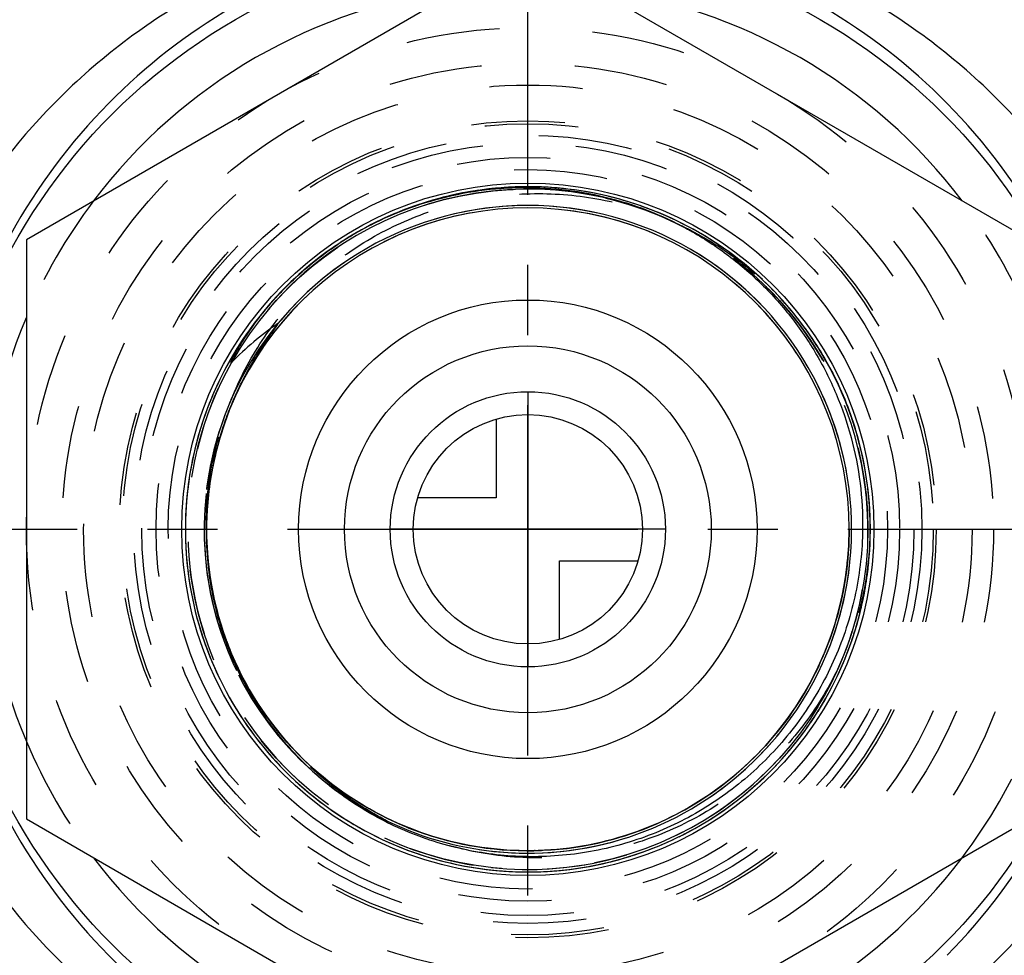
# Model space of a CAD drawing. Header units: millimetres. Extents: x 395 to 589, y 406 to 594.
# Tile 3 of 5: x 455 to 523, y 470 to 536. Entities that reach past the tile are written whole.
import ezdxf

# ---------------------------------------------------------------- set-up
doc = ezdxf.new("R2010")
doc.units = ezdxf.units.MM
doc.header["$LTSCALE"] = 65.185185
doc.linetypes.add('CENTER', pattern=[0.6, 0.375, -0.075, 0.075, -0.075])
doc.linetypes.add('HIDDEN', pattern=[0.2, 0.1, -0.1])
for name, color, linetype in [('ACHSEN_S', 7, 'CONTINUOUS'), ('FASEN', 7, 'CONTINUOUS'), ('FLAECHEN', 7, 'CONTINUOUS'), ('KONST.EL_MIT_GEO', 7, 'CONTINUOUS'), ('KURVEN', 7, 'CONTINUOUS')]:
    doc.layers.add(name, color=color, linetype=linetype)

msp = doc.modelspace()

# ---------------------------------------------------------------- linework, layer by layer
at = {"layer": 'ACHSEN_S', "color": 2, "linetype": 'CENTER'}
for p, q in [((490.038, 406), (490.038, 594)), ((395.038, 500), (588.549, 500))]:
    msp.add_line(p, q, dxfattribs=at)
at = {"layer": 'FASEN', "color": 7, "linetype": 'Continuous'}
msp.add_circle((490.038, 500), 41, dxfattribs=at)
for start, end in [(97.0816, 142.9184), (37.0816, 82.9184), (157.0816, 202.9184), (217.0816, 262.9184), (277.0816, 322.9184)]:
    msp.add_arc((490.038, 500), 38, start, end, dxfattribs=at)
at = {"layer": 'FASEN', "color": 8, "linetype": 'HIDDEN'}
for start, end in [(142.9184, 157.0816), (22.9184, 37.0816), (202.9184, 217.0816), (322.9184, 337.0816)]:
    msp.add_arc((490.038, 500), 38, start, end, dxfattribs=at)
at = {"layer": 'FLAECHEN', "color": 8, "linetype": 'HIDDEN'}
for radius in [26.95, 25.1]:
    msp.add_circle((490.038, 500), radius, dxfattribs=at)
at = {"layer": 'KONST.EL_MIT_GEO', "color": 7, "linetype": 'Continuous'}
for p, q in [((490.038, 540.415), (455.038, 520.207)), ((525.038, 520.207), (490.038, 540.415)), ((455.038, 520.207), (455.038, 479.793)), ((470.723, 514), (470.814, 514.13)), ((470.814, 514.13), (470.913, 514.266)), ((470.913, 514.266), (471.017, 514.409)), ((470.243, 513.286), (470.297, 513.369)), ((470.297, 513.369), (470.355, 513.458)), ((470.355, 513.458), (470.417, 513.553)), ((470.417, 513.553), (470.485, 513.654)), ((470.485, 513.654), (470.558, 513.762)), ((470.558, 513.762), (470.637, 513.878)), ((470.637, 513.878), (470.723, 514)), ((469.837, 512.624), (469.879, 512.696)), ((469.879, 512.696), (469.924, 512.772)), ((469.924, 512.772), (469.973, 512.853)), ((469.973, 512.853), (470.025, 512.939)), ((470.025, 512.939), (470.083, 513.032)), ((470.083, 513.032), (470.147, 513.134)), ((470.147, 513.134), (470.193, 513.208)), ((470.193, 513.208), (470.243, 513.286)), ((469.462, 511.94), (469.479, 511.973)), ((469.479, 511.973), (469.495, 512.004)), ((469.495, 512.004), (469.515, 512.043)), ((469.515, 512.043), (469.535, 512.082)), ((469.535, 512.082), (469.56, 512.128)), ((469.56, 512.128), (469.589, 512.182)), ((469.589, 512.182), (469.616, 512.232)), ((469.616, 512.232), (469.646, 512.288)), ((469.646, 512.288), (469.68, 512.35)), ((469.68, 512.35), (469.719, 512.419)), ((469.719, 512.419), (469.763, 512.495)), ((469.763, 512.495), (469.798, 512.558)), ((469.798, 512.558), (469.837, 512.624)), ((469.339, 511.667), (469.34, 511.671)), ((469.34, 511.671), (469.341, 511.675)), ((469.341, 511.675), (469.343, 511.678)), ((469.343, 511.678), (469.344, 511.682)), ((469.344, 511.682), (469.346, 511.686)), ((469.346, 511.686), (469.347, 511.69)), ((469.347, 511.69), (469.349, 511.695)), ((469.349, 511.695), (469.351, 511.699)), ((469.351, 511.699), (469.353, 511.704)), ((469.353, 511.704), (469.355, 511.709)), ((469.355, 511.709), (469.357, 511.715)), ((469.357, 511.715), (469.36, 511.721)), ((469.36, 511.721), (469.362, 511.727)), ((469.362, 511.727), (469.367, 511.738)), ((469.367, 511.738), (469.372, 511.75)), ((469.372, 511.75), (469.378, 511.763)), ((469.378, 511.763), (469.384, 511.777)), ((469.384, 511.777), (469.391, 511.792)), ((469.391, 511.792), (469.398, 511.807)), ((469.398, 511.807), (469.407, 511.826)), ((469.407, 511.826), (469.416, 511.846)), ((469.416, 511.846), (469.426, 511.865)), ((469.426, 511.865), (469.437, 511.888)), ((469.437, 511.888), (469.449, 511.912)), ((469.449, 511.912), (469.462, 511.94)), ((468.749, 492.952), (468.732, 493.003)), ((468.828, 492.719), (468.82, 492.743)), ((468.857, 492.636), (468.849, 492.657)), ((469.012, 492.205), (469.008, 492.214)), ((469.02, 492.181), (469.012, 492.205)), ((455.038, 479.793), (490.038, 459.585)), ((490.038, 459.585), (525.038, 479.793))]:
    msp.add_line(p, q, dxfattribs=at)
at = {"layer": 'KONST.EL_MIT_GEO', "color": 8, "linetype": 'HIDDEN'}
for p, q in [((486.608, 523.657), (486.092, 523.576)), ((487.061, 523.718), (486.548, 523.648)), ((487.515, 523.77), (487.005, 523.711)), ((487.969, 523.814), (487.463, 523.765)), ((488.424, 523.849), (487.922, 523.81)), ((488.88, 523.876), (488.382, 523.847)), ((489.337, 523.894), (488.843, 523.874)), ((489.793, 523.903), (489.304, 523.893)), ((490.25, 523.903), (489.765, 523.902)), ((490.706, 523.895), (490.226, 523.903)), ((491.163, 523.878), (490.688, 523.895)), ((491.619, 523.852), (491.149, 523.878)), ((492.074, 523.817), (491.609, 523.852)), ((493.444, 523.66), (492.982, 523.722)), ((493.9, 523.59), (493.435, 523.661)), ((485.259, 523.421), (484.735, 523.308)), ((485.707, 523.508), (485.185, 523.406)), ((486.157, 523.587), (485.638, 523.496)), ((494.355, 523.511), (493.886, 523.592)), ((494.808, 523.423), (494.336, 523.514)), ((495.259, 523.327), (494.785, 523.428)), ((495.708, 523.222), (495.231, 523.333)), ((496.155, 523.108), (495.676, 523.23)), ((496.6, 522.986), (496.119, 523.118)), ((497.042, 522.855), (496.559, 522.997)), ((497.482, 522.715), (496.997, 522.868)), ((497.919, 522.567), (497.433, 522.731)), ((498.353, 522.411), (497.866, 522.586)), ((498.784, 522.246), (498.296, 522.432)), ((499.212, 522.074), (498.723, 522.27)), ((499.984, 521.736), (499.496, 521.953)), ((500.398, 521.542), (499.918, 521.766)), ((500.807, 521.341), (500.337, 521.572)), ((501.213, 521.131), (500.751, 521.369)), ((500.778, 521.164), (500.815, 521.145)), ((500.78, 521.163), (500.815, 521.145)), ((500.815, 521.145), (500.839, 521.133)), ((500.815, 521.145), (500.839, 521.133)), ((500.815, 521.145), (500.839, 521.133)), ((500.815, 521.145), (500.822, 521.142)), ((500.815, 521.145), (500.84, 521.133)), ((500.822, 521.142), (500.837, 521.134)), ((501.615, 520.914), (501.161, 521.158)), ((502.012, 520.689), (501.568, 520.94)), ((502.405, 520.456), (501.97, 520.713)), ((502.794, 520.216), (502.367, 520.479)), ((503.178, 519.969), (502.76, 520.237)), ((503.557, 519.714), (503.148, 519.988)), ((503.931, 519.452), (503.532, 519.731)), ((504.3, 519.183), (503.91, 519.467)), ((504.664, 518.907), (504.283, 519.196)), ((505.022, 518.625), (504.651, 518.917)), ((505.375, 518.335), (505.013, 518.632)), ((505.723, 518.039), (505.37, 518.339)), ((506.066, 517.734), (505.721, 518.04)), ((506.406, 517.421), (506.064, 517.736)), ((506.739, 517.102), (506.4, 517.426)), ((507.066, 516.777), (506.73, 517.111)), ((507.386, 516.445), (507.054, 516.789)), ((507.7, 516.107), (507.372, 516.461)), ((508.008, 515.763), (507.683, 516.126)), ((508.309, 515.414), (507.988, 515.786)), ((508.603, 515.058), (508.286, 515.441)), ((508.89, 514.697), (508.578, 515.089)), ((509.17, 514.33), (508.862, 514.732)), ((509.443, 513.959), (509.14, 514.37)), ((509.709, 513.581), (509.412, 514.003)), ((509.967, 513.199), (509.675, 513.63)), ((510.218, 512.812), (509.932, 513.252)), ((510.462, 512.42), (510.182, 512.87)), ((467.585, 500), (467.585, 500.02)), ((467.613, 500.042), (467.613, 500.074)), ((467.613, 500), (467.613, 500.042)), ((467.613, 499.958), (467.613, 500)), ((467.618, 499.543), (467.617, 499.603)), ((512.463, 500.024), (512.463, 500.015)), ((512.463, 500.019), (512.463, 500)), ((512.463, 500.015), (512.463, 500.006)), ((512.463, 500.009), (512.463, 500)), ((512.463, 500.006), (512.463, 500)), ((512.463, 500), (512.463, 499.978)), ((467.618, 499.512), (467.618, 499.543)), ((467.619, 499.499), (467.618, 499.512)), ((467.619, 499.494), (467.619, 499.499)), ((467.619, 499.494), (467.619, 499.499)), ((467.619, 499.478), (467.619, 499.494)), ((467.62, 499.442), (467.619, 499.478)), ((467.621, 499.39), (467.62, 499.442)), ((467.626, 499.238), (467.625, 499.27)), ((467.633, 499.048), (467.632, 499.085)), ((467.633, 499.048), (467.632, 499.085)), ((467.634, 499.032), (467.633, 499.048)), ((513.772, 497.157), (513.83, 497.687)), ((513.822, 497.611), (513.87, 498.147)), ((513.714, 496.704), (513.781, 497.228)), ((513.571, 495.802), (513.656, 496.314)), ((513.646, 496.253), (513.723, 496.771)), ((513.486, 495.354), (513.581, 495.859)), ((513.292, 494.461), (513.403, 494.954)), ((513.393, 494.906), (513.496, 495.406)), ((513.181, 494.018), (513.302, 494.504)), ((512.936, 493.138), (513.072, 493.61)), ((513.063, 493.577), (513.191, 494.056)), ((512.657, 492.269), (512.808, 492.726)), ((512.801, 492.702), (512.945, 493.167)), ((468.922, 492.45), (468.901, 492.51)), ((469.008, 492.214), (468.993, 492.255)), ((469.007, 492.218), (469, 492.237)), ((469.008, 492.214), (469.007, 492.218)), ((469.142, 491.863), (469.008, 492.214)), ((512.505, 491.838), (512.664, 492.288)), ((469.305, 491.456), (469.142, 491.863)), ((469.163, 491.806), (469.16, 491.815)), ((469.176, 491.775), (469.163, 491.806)), ((469.193, 491.73), (469.176, 491.775)), ((469.196, 491.724), (469.193, 491.73)), ((469.206, 491.699), (469.196, 491.724)), ((469.281, 491.512), (469.264, 491.553)), ((512.177, 490.986), (512.349, 491.42)), ((512.345, 491.41), (512.511, 491.853)), ((512.001, 490.564), (512.18, 490.991)), ((511.621, 489.725), (511.817, 490.147)), ((511.815, 490.144), (512.002, 490.566)), ((511.209, 488.9), (511.425, 489.322)), ((511.419, 489.311), (511.625, 489.732)), ((510.99, 488.493), (511.217, 488.915)), ((510.531, 487.693), (510.778, 488.114)), ((510.764, 488.091), (511.001, 488.513)), ((510.041, 486.912), (510.309, 487.331)), ((510.289, 487.3), (510.547, 487.72)), ((509.521, 486.15), (509.81, 486.566)), ((509.784, 486.528), (510.063, 486.946)), ((509.25, 485.776), (509.55, 486.191)), ((508.686, 485.045), (509.008, 485.455)), ((508.972, 485.408), (509.282, 485.82)), ((508.394, 484.688), (508.727, 485.096)), ((507.534, 483.712), (507.891, 484.105)), ((507.842, 484.05), (508.195, 484.452)), ((475.013, 483.124), (474.97, 483.162)), ((475.013, 483.124), (474.978, 483.155)), ((475.013, 483.124), (474.979, 483.154)), ((475.013, 483.124), (474.99, 483.144)), ((475.007, 483.129), (474.992, 483.142)), ((475.013, 483.124), (475.007, 483.129)), ((475.048, 483.093), (475.013, 483.124)), ((506.573, 482.737), (506.942, 483.098)), ((506.899, 483.056), (507.265, 483.428)), ((507.22, 483.381), (507.581, 483.763)), ((505.901, 482.118), (506.277, 482.458)), ((506.24, 482.424), (506.612, 482.775)), ((505.206, 481.525), (505.588, 481.845)), ((505.557, 481.818), (505.935, 482.148)), ((504.49, 480.959), (504.875, 481.258)), ((504.851, 481.239), (505.234, 481.548)), ((503.375, 480.163), (503.766, 480.431)), ((503.752, 480.421), (504.141, 480.7)), ((504.123, 480.687), (504.511, 480.975)), ((502.216, 479.431), (502.611, 479.669)), ((502.608, 479.668), (503.001, 479.916)), ((502.994, 479.911), (503.386, 480.17)), ((501.005, 478.76), (501.422, 478.981)), ((501.413, 478.976), (501.822, 479.202)), ((501.817, 479.199), (502.217, 479.431)), ((499.758, 478.161), (500.2, 478.363)), ((500.177, 478.353), (500.611, 478.562)), ((500.593, 478.553), (501.019, 478.767)), ((498.044, 477.477), (498.518, 477.651)), ((498.478, 477.635), (498.944, 477.817)), ((498.908, 477.802), (499.366, 477.991)), ((499.334, 477.978), (499.785, 478.173)), ((490.525, 477.58), (490.495, 477.58)), ((490.501, 477.58), (490.495, 477.58)), ((490.554, 477.581), (490.525, 477.58)), ((495.837, 476.81), (496.348, 476.944)), ((496.284, 476.926), (496.787, 477.069)), ((496.728, 477.051), (497.224, 477.202)), ((497.169, 477.185), (497.658, 477.343)), ((497.608, 477.326), (498.09, 477.493)), ((495.388, 476.702), (495.907, 476.828))]:
    msp.add_line(p, q, dxfattribs=at)
for points in [[(499.496, 521.953), (499.071, 522.132), (498.642, 522.302), (498.21, 522.464), (497.775, 522.617), (497.337, 522.762), (496.897, 522.899), (496.453, 523.027), (496.008, 523.147), (495.56, 523.257), (495.11, 523.36), (494.658, 523.453), (494.205, 523.538), (493.75, 523.614), (493.293, 523.681), (492.836, 523.74), (492.377, 523.789), (491.918, 523.83), (491.457, 523.862), (490.997, 523.885), (490.535, 523.899), (490.074, 523.904), (489.613, 523.9), (489.152, 523.888), (488.691, 523.866), (488.23, 523.836), (487.771, 523.796), (487.312, 523.748), (486.854, 523.691), (486.397, 523.625), (485.942, 523.55), (485.488, 523.467), (485.036, 523.375), (484.586, 523.274), (484.138, 523.164), (483.692, 523.046), (483.249, 522.919), (482.807, 522.784), (482.369, 522.64), (481.934, 522.488), (481.501, 522.328), (481.072, 522.159), (480.646, 521.982), (480.223, 521.796), (479.804, 521.603), (479.389, 521.401), (478.978, 521.192), (478.572, 520.974), (478.169, 520.749), (477.771, 520.516), (477.377, 520.276), (476.988, 520.027), (476.949, 520.002)], [(492.987, 523.721), (492.529, 523.774), (492.069, 523.818)], [(484.735, 523.308), (484.286, 523.202), (483.839, 523.086), (483.395, 522.962), (482.953, 522.83), (482.513, 522.689), (482.077, 522.539), (481.644, 522.382), (481.213, 522.215), (480.786, 522.041), (480.362, 521.858), (479.942, 521.667), (479.526, 521.469), (479.114, 521.262), (478.705, 521.047), (478.301, 520.824), (477.902, 520.594), (477.506, 520.356), (477.116, 520.11), (476.73, 519.857), (476.666, 519.813)], [(484.812, 523.326), (484.368, 523.222), (483.925, 523.109), (483.485, 522.988), (483.047, 522.859), (482.612, 522.721), (482.179, 522.575), (481.749, 522.421), (481.322, 522.258), (480.899, 522.088), (480.478, 521.909), (480.062, 521.723), (479.649, 521.528), (479.239, 521.326), (478.834, 521.116), (478.432, 520.898), (478.035, 520.672), (477.643, 520.439), (477.312, 520.235)], [(513.87, 498.147), (513.901, 498.607), (513.924, 499.068), (513.937, 499.529), (513.942, 499.99), (513.938, 500.452), (513.925, 500.913), (513.903, 501.374), (513.872, 501.834), (513.832, 502.294), (513.783, 502.752), (513.726, 503.21), (513.659, 503.667), (513.584, 504.122), (513.5, 504.575), (513.407, 505.027), (513.306, 505.477), (513.196, 505.925), (513.077, 506.371), (512.95, 506.815), (512.814, 507.256), (512.67, 507.694), (512.517, 508.129), (512.356, 508.562), (512.187, 508.991), (512.009, 509.416), (511.823, 509.839), (511.629, 510.257), (511.427, 510.672), (511.218, 511.083), (511, 511.49), (510.774, 511.892), (510.541, 512.29), (510.3, 512.683), (510.051, 513.072), (509.795, 513.456), (509.532, 513.835), (509.261, 514.208), (508.983, 514.577), (508.699, 514.939), (508.407, 515.297), (508.108, 515.648), (507.803, 515.994), (507.491, 516.334), (507.172, 516.668), (506.847, 516.996), (506.516, 517.317), (506.179, 517.632), (505.836, 517.94), (505.487, 518.241), (505.132, 518.536), (504.771, 518.824), (504.405, 519.105), (504.034, 519.378), (503.657, 519.645), (503.275, 519.904), (502.889, 520.156), (502.497, 520.4), (502.101, 520.637), (501.701, 520.866), (501.296, 521.087), (500.887, 521.3), (500.474, 521.506), (500.057, 521.703), (499.636, 521.892), (499.147, 522.1)], [(476.395, 519.628), (476.349, 519.597), (475.974, 519.329), (475.603, 519.054), (475.238, 518.772), (474.879, 518.482), (474.525, 518.186), (474.177, 517.884), (473.835, 517.574), (473.499, 517.258), (473.169, 516.936), (472.845, 516.607), (472.528, 516.272), (472.217, 515.931), (471.913, 515.584), (471.615, 515.232), (471.325, 514.873), (471.041, 514.509), (470.765, 514.14), (470.495, 513.765), (470.233, 513.386), (469.979, 513.001), (469.732, 512.611), (469.492, 512.217), (469.26, 511.818), (469.036, 511.415), (468.819, 511.008), (468.611, 510.596), (468.41, 510.181), (468.218, 509.761), (468.034, 509.338), (467.858, 508.912), (467.69, 508.482), (467.53, 508.049), (467.379, 507.614), (467.236, 507.175), (467.102, 506.733), (466.976, 506.29), (466.859, 505.843), (466.751, 505.395), (466.651, 504.944), (466.56, 504.492), (466.478, 504.038), (466.404, 503.583), (466.339, 503.126), (466.283, 502.668), (466.236, 502.209), (466.198, 501.749), (466.169, 501.289), (466.148, 500.828), (466.137, 500.367), (466.134, 499.906), (466.141, 499.444), (466.154, 499.025)], [(476.666, 519.813), (476.604, 519.772), (476.225, 519.509), (476.137, 519.446)], [(475.892, 519.268), (475.851, 519.239), (475.482, 518.961), (475.119, 518.677), (474.761, 518.385), (474.409, 518.087), (474.063, 517.782), (473.723, 517.471), (473.389, 517.153), (473.061, 516.828), (472.739, 516.497), (472.424, 516.16), (472.116, 515.817), (471.814, 515.469), (471.519, 515.114), (471.23, 514.754), (470.949, 514.388), (470.675, 514.017), (470.408, 513.641), (470.149, 513.259), (469.896, 512.873), (469.652, 512.482), (469.415, 512.086), (469.185, 511.686), (468.963, 511.281), (468.75, 510.872), (468.544, 510.459), (468.346, 510.043), (468.156, 509.622), (467.975, 509.198), (467.801, 508.771), (467.636, 508.34), (467.479, 507.906), (467.331, 507.469), (467.191, 507.029), (467.06, 506.587), (466.937, 506.143), (466.822, 505.696), (466.717, 505.246), (466.62, 504.795), (466.532, 504.343), (466.452, 503.888), (466.382, 503.432), (466.32, 502.975), (466.267, 502.517), (466.223, 502.057), (466.187, 501.597), (466.161, 501.137), (466.144, 500.676), (466.135, 500.215), (466.135, 499.753), (466.145, 499.292), (466.163, 498.831), (466.19, 498.37), (466.226, 497.91), (466.27, 497.451), (466.324, 496.993), (466.386, 496.536), (466.458, 496.08), (466.538, 495.626), (466.626, 495.173), (466.724, 494.722), (466.83, 494.273), (466.945, 493.826), (467.068, 493.382), (467.2, 492.94), (467.341, 492.5), (467.49, 492.064), (467.647, 491.63), (467.813, 491.2), (467.987, 490.772), (468.169, 490.348), (468.36, 489.928), (468.558, 489.512), (468.764, 489.099), (468.979, 488.691), (469.201, 488.286), (469.431, 487.886), (469.668, 487.491), (469.914, 487.1), (470.166, 486.714), (470.426, 486.333), (470.694, 485.957), (470.969, 485.586), (471.25, 485.221), (471.539, 484.861), (471.835, 484.507), (472.137, 484.159), (472.446, 483.816), (472.762, 483.48), (473.084, 483.149), (473.412, 482.825), (473.747, 482.507), (474.087, 482.196), (474.434, 481.892), (474.786, 481.594), (475.144, 481.303), (475.508, 481.019), (475.877, 480.742), (476.251, 480.473), (476.631, 480.21), (477.015, 479.955), (477.404, 479.707), (477.798, 479.467), (478.197, 479.235), (478.6, 479.01), (479.007, 478.793), (479.418, 478.585), (479.834, 478.384), (480.253, 478.191), (480.675, 478.006), (481.102, 477.829), (481.531, 477.661), (481.964, 477.501), (482.4, 477.349), (482.838, 477.206), (483.279, 477.071), (483.723, 476.945), (484.169, 476.828), (484.618, 476.719), (485.068, 476.618), (485.52, 476.527), (485.974, 476.444), (486.429, 476.37), (486.886, 476.305), (487.344, 476.248), (487.803, 476.201), (488.262, 476.162), (488.723, 476.132), (489.184, 476.111), (489.645, 476.099), (490.106, 476.096), (490.526, 476.101)], [(508.195, 484.452), (508.491, 484.806), (508.781, 485.164), (509.064, 485.529), (509.34, 485.899), (509.608, 486.274), (509.87, 486.654), (510.123, 487.039), (510.37, 487.429), (510.609, 487.824), (510.84, 488.223), (511.063, 488.627), (511.279, 489.035), (511.486, 489.447), (511.686, 489.863), (511.878, 490.283), (512.061, 490.706), (512.236, 491.133), (512.403, 491.563), (512.562, 491.996), (512.712, 492.432), (512.854, 492.871), (512.988, 493.313), (513.112, 493.757), (513.229, 494.203), (513.336, 494.652), (513.435, 495.103), (513.525, 495.555), (513.607, 496.009), (513.679, 496.465), (513.743, 496.922), (513.798, 497.38), (513.844, 497.839), (513.881, 498.299), (513.91, 498.759), (513.929, 499.22), (513.94, 499.681), (513.942, 500.143), (513.934, 500.604), (513.918, 501.065), (513.893, 501.526), (513.859, 501.986), (513.817, 502.445), (513.765, 502.904), (513.705, 503.361), (513.635, 503.817), (513.557, 504.272), (513.47, 504.725), (513.375, 505.176), (513.271, 505.626), (513.158, 506.073), (513.036, 506.518), (512.906, 506.961), (512.768, 507.401), (512.621, 507.838), (512.465, 508.272), (512.301, 508.704), (512.129, 509.132), (511.949, 509.556), (511.76, 509.977), (511.564, 510.395), (511.359, 510.808), (511.146, 511.218), (510.926, 511.623), (510.698, 512.024), (510.424, 512.483)], [(513.864, 498.066), (513.896, 498.521), (513.92, 498.977), (513.935, 499.434), (513.942, 499.89), (513.94, 500.347), (513.929, 500.804), (513.909, 501.26), (513.88, 501.716), (513.843, 502.171), (513.797, 502.625), (513.743, 503.078), (513.68, 503.531), (513.608, 503.982), (513.528, 504.431), (513.439, 504.879), (513.341, 505.325), (513.235, 505.769), (513.121, 506.212), (512.998, 506.651), (512.867, 507.089), (512.727, 507.523), (512.579, 507.956), (512.423, 508.385), (512.259, 508.811), (512.087, 509.234), (511.906, 509.653), (511.718, 510.069), (511.522, 510.481), (511.317, 510.89), (511.105, 511.294), (510.886, 511.695), (510.659, 512.091)], [(467.032, 506.49), (466.911, 506.045), (466.799, 505.598), (466.695, 505.148), (466.6, 504.697), (466.514, 504.243), (466.436, 503.789), (466.367, 503.332), (466.308, 502.875), (466.257, 502.417), (466.214, 501.957), (466.181, 501.497), (466.157, 501.036), (466.141, 500.575), (466.134, 500.114), (466.137, 499.653), (466.148, 499.191), (466.168, 498.73), (466.197, 498.27), (466.235, 497.81), (466.281, 497.351), (466.337, 496.893), (466.401, 496.436), (466.474, 495.981), (466.556, 495.527), (466.647, 495.075), (466.746, 494.624), (466.855, 494.176), (466.971, 493.729), (467.097, 493.285), (467.23, 492.844), (467.373, 492.405), (467.524, 491.969), (467.683, 491.536), (467.85, 491.106), (468.026, 490.679), (468.21, 490.256), (468.402, 489.837), (468.602, 489.421), (468.81, 489.009), (469.027, 488.602), (469.25, 488.198), (469.482, 487.8), (469.721, 487.405), (469.968, 487.015), (470.223, 486.63), (470.484, 486.25), (470.753, 485.876), (471.029, 485.506), (471.313, 485.142), (471.603, 484.783), (471.9, 484.43), (472.204, 484.083), (472.514, 483.742), (472.831, 483.407), (473.155, 483.078), (473.485, 482.755), (473.82, 482.439), (474.162, 482.129), (474.51, 481.826), (474.864, 481.53), (475.223, 481.24), (475.588, 480.958), (475.958, 480.683), (476.334, 480.415), (476.714, 480.154), (477.1, 479.9), (477.49, 479.654), (477.885, 479.416), (478.284, 479.185), (478.688, 478.962), (479.096, 478.747), (479.509, 478.54), (479.925, 478.341), (480.345, 478.15), (480.768, 477.967), (481.195, 477.792), (481.625, 477.625), (482.059, 477.467), (482.495, 477.317), (482.934, 477.176), (483.376, 477.043), (483.82, 476.919), (484.267, 476.803), (484.716, 476.696), (485.166, 476.598), (485.619, 476.508), (486.073, 476.427), (486.529, 476.355), (486.986, 476.292), (487.444, 476.237), (487.903, 476.192), (488.363, 476.155), (488.823, 476.127), (489.284, 476.108), (489.746, 476.098), (490.207, 476.097), (490.668, 476.104), (491.129, 476.121), (491.59, 476.146), (492.05, 476.181), (492.509, 476.224), (492.968, 476.276), (493.425, 476.337), (493.881, 476.407), (494.336, 476.485), (494.789, 476.573), (495.24, 476.669), (495.689, 476.774), (496.136, 476.887), (496.581, 477.009), (497.024, 477.14), (497.464, 477.279), (497.901, 477.426), (498.335, 477.582), (498.766, 477.746), (499.194, 477.919), (499.618, 478.1), (500.039, 478.289), (500.456, 478.486), (500.87, 478.691), (501.279, 478.904), (501.684, 479.125), (502.085, 479.353), (502.481, 479.59), (502.872, 479.834), (503.259, 480.085), (503.641, 480.344), (504.018, 480.61), (504.39, 480.884), (504.756, 481.164), (505.117, 481.452), (505.472, 481.746), (505.821, 482.047), (506.165, 482.355), (506.502, 482.67), (506.834, 482.991), (507.159, 483.318), (507.477, 483.652), (507.79, 483.991), (508.095, 484.337), (508.438, 484.741)], [(512.463, 500), (512.461, 499.69), (512.451, 499.251), (512.432, 498.814), (512.404, 498.376), (512.368, 497.939), (512.324, 497.503), (512.271, 497.068), (512.209, 496.634), (512.139, 496.201), (512.06, 495.77), (511.974, 495.34), (511.878, 494.912), (511.775, 494.486), (511.663, 494.062), (511.542, 493.641), (511.414, 493.222), (511.277, 492.805), (511.133, 492.391), (510.98, 491.98), (510.819, 491.573), (510.651, 491.168), (510.474, 490.767), (510.29, 490.369), (510.097, 489.975), (509.898, 489.585), (509.69, 489.199), (509.475, 488.816), (509.253, 488.439), (509.023, 488.065), (508.786, 487.696), (508.542, 487.332), (508.291, 486.973), (508.033, 486.619), (507.768, 486.269), (507.496, 485.925), (507.218, 485.587), (506.933, 485.254), (506.641, 484.926), (506.343, 484.605), (506.039, 484.289), (505.729, 483.979), (505.413, 483.675), (505.091, 483.378), (504.763, 483.087), (504.43, 482.802), (504.091, 482.524), (503.747, 482.253), (503.397, 481.988), (503.042, 481.731), (502.683, 481.48), (502.318, 481.236), (501.949, 481), (501.575, 480.771), (501.197, 480.549), (500.815, 480.334), (500.429, 480.127), (500.038, 479.928), (499.644, 479.736), (499.246, 479.553), (498.844, 479.376), (498.44, 479.208), (498.032, 479.048), (497.62, 478.896), (497.206, 478.752), (496.79, 478.616), (496.37, 478.488), (495.949, 478.368), (495.525, 478.257), (495.099, 478.153), (494.671, 478.059), (494.241, 477.972), (493.809, 477.894), (493.377, 477.825), (492.942, 477.764), (492.507, 477.711), (492.071, 477.667), (491.634, 477.632), (491.197, 477.605), (490.759, 477.587)], [(490.759, 477.587), (490.32, 477.577), (489.882, 477.576), (489.444, 477.583), (489.006, 477.599), (488.568, 477.623), (488.131, 477.656), (487.694, 477.698), (487.259, 477.748), (486.824, 477.806), (486.391, 477.874), (485.959, 477.949), (485.529, 478.033), (485.1, 478.125), (484.674, 478.226), (484.249, 478.335), (483.827, 478.452), (483.407, 478.578), (482.989, 478.712), (482.575, 478.853), (482.163, 479.003), (481.754, 479.161), (481.348, 479.327), (480.945, 479.501), (480.546, 479.683), (480.151, 479.872), (479.76, 480.069), (479.372, 480.274), (478.988, 480.486), (478.609, 480.706), (478.234, 480.933), (477.864, 481.168), (477.498, 481.409), (477.137, 481.658), (476.781, 481.913), (476.43, 482.176), (476.084, 482.446), (475.743, 482.722), (475.408, 483.004), (475.079, 483.294), (474.755, 483.589), (474.437, 483.891), (474.125, 484.199), (473.82, 484.513), (473.52, 484.833), (473.227, 485.159), (472.94, 485.49), (472.659, 485.827), (472.386, 486.17), (472.119, 486.518), (471.859, 486.87), (471.605, 487.228), (471.359, 487.591), (471.12, 487.959), (470.888, 488.331), (470.664, 488.707), (470.447, 489.088), (470.237, 489.473), (470.035, 489.862), (469.841, 490.255), (469.654, 490.652), (469.476, 491.052), (469.305, 491.456)], [(483.08, 477.131), (483.522, 477.001), (483.967, 476.88), (484.415, 476.767), (484.864, 476.663), (485.316, 476.567), (485.769, 476.48), (486.223, 476.402), (486.68, 476.333), (487.137, 476.273), (487.595, 476.221), (488.055, 476.178), (488.515, 476.145), (488.976, 476.12), (489.437, 476.104), (489.898, 476.096), (490.359, 476.098), (490.82, 476.109), (491.281, 476.128), (491.742, 476.157), (492.202, 476.194), (492.661, 476.24), (493.119, 476.295), (493.576, 476.359), (494.031, 476.432), (494.485, 476.513), (494.938, 476.604), (495.463, 476.72)], [(490.526, 476.101), (490.944, 476.113), (491.4, 476.135), (491.856, 476.165), (492.31, 476.204), (492.765, 476.252), (493.218, 476.308), (493.67, 476.373), (494.12, 476.447), (494.57, 476.529), (495.017, 476.62)]]:
    msp.add_lwpolyline(points, dxfattribs=at)
at = {"layer": 'KONST.EL_MIT_GEO', "color": 7, "linetype": 'Continuous'}
for points in [[(473.167, 516.916), (473.286, 517.035), (473.41, 517.157), (473.54, 517.283), (473.675, 517.413), (473.817, 517.546), (473.965, 517.683), (474.121, 517.824), (474.283, 517.969), (474.454, 518.118), (474.632, 518.271), (474.819, 518.428), (475.014, 518.588), (475.219, 518.753), (475.433, 518.921), (475.658, 519.092), (475.892, 519.268), (476.137, 519.446), (476.395, 519.628), (476.666, 519.813), (476.949, 520.002), (477.248, 520.195), (477.312, 520.235)], [(471.017, 514.409), (471.128, 514.558), (471.185, 514.634), (471.244, 514.712), (471.304, 514.79), (471.366, 514.87), (471.429, 514.95), (471.493, 515.032), (471.559, 515.114), (471.626, 515.197), (471.694, 515.281), (471.763, 515.365), (471.834, 515.451), (471.906, 515.536), (471.979, 515.623), (472.054, 515.71), (472.13, 515.799), (472.209, 515.889), (472.29, 515.981), (472.374, 516.075), (472.461, 516.171), (472.55, 516.27), (472.643, 516.37), (472.74, 516.474), (472.84, 516.58), (472.945, 516.689), (473.054, 516.801), (473.167, 516.916)], [(469.354, 511.638), (469.353, 511.637), (469.352, 511.636), (469.351, 511.635), (469.35, 511.634), (469.349, 511.633), (469.348, 511.632), (469.347, 511.631), (469.346, 511.631), (469.345, 511.63), (469.344, 511.629), (469.343, 511.628), (469.342, 511.628), (469.341, 511.627), (469.34, 511.626), (469.339, 511.626), (469.338, 511.625), (469.338, 511.625), (469.337, 511.625), (469.336, 511.625), (469.335, 511.624), (469.334, 511.624), (469.333, 511.625), (469.333, 511.625), (469.332, 511.626), (469.332, 511.626), (469.331, 511.627), (469.331, 511.628), (469.331, 511.629), (469.331, 511.63), (469.331, 511.631), (469.331, 511.632), (469.331, 511.633), (469.331, 511.634), (469.331, 511.635), (469.331, 511.636), (469.331, 511.637), (469.331, 511.639), (469.331, 511.64), (469.332, 511.641), (469.332, 511.642), (469.332, 511.643), (469.332, 511.645), (469.333, 511.646), (469.333, 511.647), (469.333, 511.649), (469.334, 511.65), (469.334, 511.652), (469.335, 511.653), (469.335, 511.655), (469.335, 511.656), (469.336, 511.658), (469.336, 511.659), (469.337, 511.661), (469.337, 511.662), (469.338, 511.664), (469.338, 511.666), (469.339, 511.667)]]:
    msp.add_lwpolyline(points, dxfattribs=at)
at = {"layer": 'KONST.EL_MIT_GEO', "color": 8, "linetype": 'HIDDEN'}
for radius in [35, 32.5, 31, 28.5, 28.3, 27.5, 26.95, 25.95, 23.733]:
    msp.add_circle((490.038, 500), radius, dxfattribs=at)
at = {"layer": 'KONST.EL_MIT_GEO', "color": 7, "linetype": 'Continuous'}
msp.add_circle((490.038, 500), 24.157, dxfattribs=at)
for centre, radius, start, end in [((489.302, 497.773), 45.453, 117.77731, 133.56148), ((490.774, 497.773), 45.453, 46.43851, 62.22268), ((490.423, 500.473), 41.642, 120.30915, 135.38061), ((489.654, 500.473), 41.642, 44.61938, 59.69085), ((488.164, 498.97), 43.801, 133.56251, 148.70523), ((491.912, 498.97), 43.801, 31.29477, 46.43747), ((490.732, 500.165), 42.078, 135.37769, 150.95849), ((489.344, 500.165), 42.078, 29.04151, 44.62229), ((490.038, 500), 23.733, 63.08817, 150.63485), ((490.038, 500), 22.425, 359.99999, 169.00171), ((490.038, 500), 22.596, 320.41808, 140.56653), ((485.393, 495.821), 22.527, 124.64792, 135.39811), ((490.503, 499.91), 22.899, 167.85104, 169.00145), ((490.405, 499.928), 22.799, 168.9992, 179.81839), ((490.038, 500), 22.425, 179.99998, 271.16883), ((490.038, 500), 22.425, 271.16884, 359.99998), ((490.457, 500.154), 22.872, 198.35575, 198.90743), ((490.458, 500.154), 22.872, 198.96972, 199.13547), ((490.457, 500.154), 22.872, 199.19078, 199.52639), ((490.038, 500), 22.596, 271.16884, 320.41808), ((490.038, 500), 22.596, 228.32004, 271.16882), ((490.732, 499.835), 42.078, 209.04151, 224.62225), ((489.344, 499.835), 42.078, 315.37774, 330.95849), ((488.164, 501.03), 43.801, 211.29477, 226.43742), ((491.912, 501.03), 43.801, 313.56255, 328.70523), ((490.423, 499.527), 41.642, 224.61933, 239.69085)]:
    msp.add_arc(centre, radius, start, end, dxfattribs=at)
at = {"layer": 'KONST.EL_MIT_GEO', "color": 8, "linetype": 'HIDDEN'}
for centre, radius, start, end in [((490.038, 500), 22.596, 90.1376, 228.20518), ((490.038, 500), 22.425, 0.02404, 168.622), ((490.038, 500), 22.596, 271.16882, 86.01354), ((490.038, 500), 23.733, 263.88412, 62.92541), ((490.038, 500), 23.733, 271.16883, 63.08817), ((490.038, 500), 22.596, 140.56653, 228.32004), ((490.038, 500), 23.733, 150.63485, 271.16883), ((490.038, 500), 22.596, 156.38277, 181.07348), ((490.036, 500.001), 22.423, 168.62424, 169.00192), ((490.039, 500), 22.425, 169.00183, 179.99982), ((490.038, 500), 22.424, 169.00162, 178.69596), ((490.042, 500), 22.421, 0.00011, 1.29248), ((490.589, 500.168), 23.004, 180.41963, 182.70013), ((490.027, 500), 22.414, 179.40926, 179.99995), ((490.024, 500), 22.411, 179.70202, 179.99998), ((490.034, 500), 22.421, 180.00011, 181.28568), ((490.038, 500), 22.425, 180.77922, 181.01331), ((490.042, 500), 22.421, 358.69844, 359.99985), ((490.038, 500), 22.596, 182.33766, 228.25141), ((490.544, 500.166), 22.959, 182.70037, 185.82111), ((490.038, 500), 22.425, 181.28532, 271.16883), ((490.038, 500), 22.425, 181.94804, 182.33766), ((490.036, 500), 22.422, 182.47415, 183.62507), ((490.038, 500), 22.425, 271.31847, 358.70419), ((490.03, 500), 22.433, 357.42615, 358.70424), ((490.469, 500.157), 22.884, 185.81812, 198.21912), ((490.453, 500.153), 22.867, 199.6839, 200.20336), ((490.026, 499.996), 22.412, 200.31607, 200.56163), ((490.453, 500.154), 22.867, 200.4041, 200.73359), ((490.036, 499.999), 22.423, 200.56168, 201.42797), ((490.455, 500.155), 22.87, 200.73359, 200.92813), ((490.457, 500.155), 22.872, 200.92814, 201.38505), ((490.043, 500.002), 22.43, 201.42794, 201.65623), ((490.457, 500.155), 22.871, 201.6977, 202.09148), ((490.038, 500), 22.596, 228.32003, 269.10652), ((490.038, 499.999), 22.424, 271.16891, 272.45562), ((490.038, 499.999), 22.424, 269.89911, 271.16876), ((490.038, 500), 22.425, 270.50619, 271.16884), ((490.038, 499.998), 22.423, 270.76727, 271.16899)]:
    msp.add_arc(centre, radius, start, end, dxfattribs=at)
at = {"layer": 'KONST.EL_MIT_GEO', "color": 7, "linetype": 'Continuous'}
for points, knots in [([(477.312, 520.235), (478.18, 520.781), (479.99, 521.76), (482.871, 522.861), (485.871, 523.579), (488.94, 523.901), (492.024, 523.82), (495.071, 523.338), (498.029, 522.462), (499.908, 521.624), (500.815, 521.145)], [0, 0, 0, 0, 0.124994, 0.249995, 0.374998, 0.5, 0.625002, 0.750003, 0.875002, 1, 1, 1, 1]), ([(500.815, 521.145), (501.769, 520.642), (503.609, 519.505), (506.111, 517.439), (508.307, 515.051), (510.156, 512.385), (511.622, 509.491), (512.677, 506.422), (513.3, 503.239), (513.419, 501.078), (513.403, 500)], [0, 0, 0, 0, 0.125001, 0.250002, 0.375003, 0.500003, 0.625003, 0.750002, 0.875001, 1, 1, 1, 1]), ([(468.117, 504.729), (468.211, 505.166), (468.425, 506.036), (468.822, 507.319), (469.214, 508.367), (469.564, 509.191), (469.844, 509.801), (470.142, 510.403), (470.456, 510.996), (470.787, 511.581), (471.075, 512.06), (471.314, 512.438), (471.496, 512.72), (471.682, 512.999), (471.871, 513.277), (472.031, 513.506), (472.16, 513.689), (472.257, 513.826), (472.338, 513.94), (472.403, 514.031), (472.443, 514.088), (472.475, 514.134), (472.499, 514.168), (472.522, 514.203), (472.542, 514.232), (472.557, 514.256), (472.568, 514.273), (472.579, 514.291), (472.59, 514.309), (472.598, 514.324), (472.604, 514.337), (472.607, 514.345), (472.609, 514.351), (472.611, 514.356), (472.609, 514.362), (472.604, 514.362), (472.599, 514.36), (472.593, 514.357), (472.589, 514.354), (472.586, 514.352)], [0, 0, 0, 0, 0.125034, 0.250066, 0.375096, 0.437616, 0.500137, 0.562657, 0.625176, 0.687695, 0.750213, 0.781473, 0.812732, 0.84399, 0.875248, 0.906504, 0.922131, 0.937758, 0.953382, 0.961194, 0.969004, 0.972908, 0.976812, 0.980715, 0.984617, 0.986567, 0.988516, 0.990464, 0.99241, 0.994352, 0.99532, 0.996282, 0.996758, 0.997228, 0.99767, 0.998091, 0.998563, 0.999039, 1, 1, 1, 1]), ([(475.013, 483.124), (473.85, 484.191), (471.737, 486.572), (469.376, 490.714), (467.922, 495.255), (467.601, 498.422), (467.606, 500)], [0, 0, 0, 0, 0.250002, 0.500001, 0.75, 1, 1, 1, 1]), ([(513.403, 500), (513.382, 498.51), (513.052, 495.525), (511.712, 491.232), (509.574, 487.272), (506.716, 483.798), (503.242, 480.939), (499.28, 478.805), (494.982, 477.478), (491.994, 477.167), (490.504, 477.159)], [0, 0, 0, 0, 0.125004, 0.250007, 0.375008, 0.500009, 0.625008, 0.750007, 0.875004, 1, 1, 1, 1]), ([(490.504, 477.159), (489.09, 477.151), (486.253, 477.398), (482.146, 478.552), (478.325, 480.448), (476.055, 482.168), (475.013, 483.124)], [0, 0, 0, 0, 0.250003, 0.500004, 0.750003, 1, 1, 1, 1])]:
    msp.add_open_spline(points, degree=3, knots=knots, dxfattribs=at)
at = {"layer": 'KONST.EL_MIT_GEO', "color": 8, "linetype": 'HIDDEN'}
for points, knots in [([(469.335, 509.052), (469.912, 510.494), (471.37, 513.266), (474.354, 516.884), (478.01, 519.824), (482.183, 521.966), (486.7, 523.231), (491.378, 523.571), (496.029, 522.981), (498.996, 521.983), (500.412, 521.346)], [0, 0, 0, 0, 0.124991, 0.249984, 0.374981, 0.49998, 0.624981, 0.749985, 0.874991, 1, 1, 1, 1]), ([(500.412, 521.346), (501.105, 521.034), (502.457, 520.333), (505.001, 518.665), (507.85, 516.116), (510.606, 512.454), (512.602, 508.329), (513.765, 503.895), (514.049, 499.322), (513.539, 495.533), (512.689, 492.612), (512.117, 491.2), (511.793, 490.513)], [0, 0, 0, 0, 0.062552, 0.125108, 0.250068, 0.375034, 0.5, 0.624967, 0.749932, 0.874893, 0.937448, 1, 1, 1, 1]), ([(467.585, 500.02), (467.58, 500.791), (467.648, 502.335), (467.98, 504.629), (468.535, 506.879), (469.048, 508.336), (469.335, 509.052)], [0, 0, 0, 0, 0.249994, 0.499989, 0.749989, 1, 1, 1, 1]), ([(480.181, 479.668), (479.575, 479.985), (478.385, 480.667), (476.132, 482.225), (473.581, 484.534), (471.063, 487.8), (469.798, 490.246), (469.281, 491.512)], [0, 0, 0, 0, 0.125099, 0.250194, 0.500136, 0.750069, 1, 1, 1, 1]), ([(511.793, 490.513), (511.13, 489.109), (509.523, 486.423), (506.371, 482.952), (502.593, 480.171), (498.338, 478.198), (493.774, 477.116), (489.085, 476.975), (484.466, 477.787), (481.557, 478.947), (480.181, 479.668)], [0, 0, 0, 0, 0.125009, 0.250015, 0.375019, 0.50002, 0.625019, 0.750016, 0.875009, 1, 1, 1, 1])]:
    msp.add_open_spline(points, degree=3, knots=knots, dxfattribs=at)
at = {"layer": 'KURVEN', "color": 40, "linetype": 'Continuous'}
for p, q in [((490.038, 509.6), (490.038, 490.4)), ((487.838, 507.692), (487.838, 502.2)), ((487.838, 502.2), (482.346, 502.2)), ((499.638, 500), (480.438, 500)), ((492.238, 492.308), (492.238, 497.8)), ((492.238, 497.8), (497.73, 497.8))]:
    msp.add_line(p, q, dxfattribs=at)
for radius in [16, 12.8, 9.6, 8]:
    msp.add_circle((490.038, 500), radius, dxfattribs=at)

doc.saveas('drawing.dxf')
